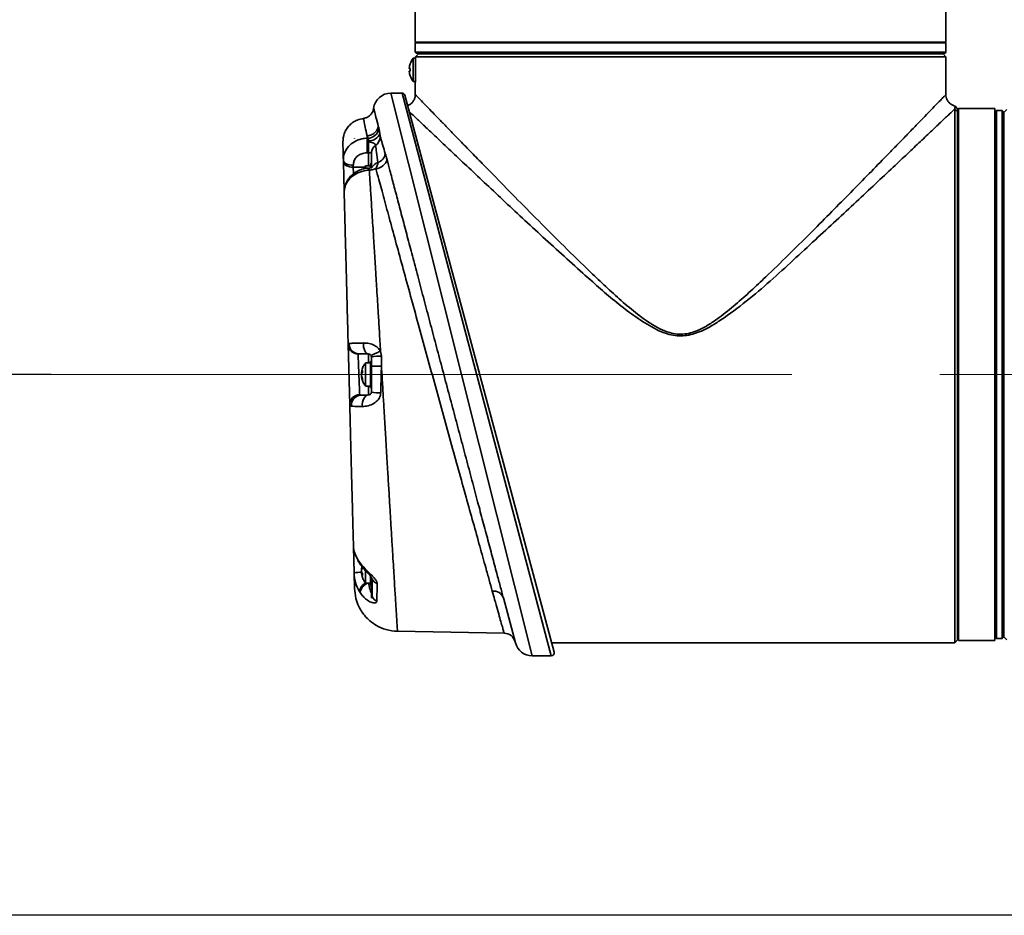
# Model space of a CAD drawing. Header units: millimetres. Extents: x 192 to 260, y 66 to 212.
# Tile 2 of 14: x 224 to 245, y 66 to 86. Entities that reach past the tile are written whole.
import ezdxf

# ---------------------------------------------------------------- set-up
doc = ezdxf.new("R2010")
doc.units = ezdxf.units.MM
doc.linetypes.add('CENTERX2', pattern=[20.32, 12.7, -2.54, 2.54, -2.54])
doc.layers.add('10', color=7, linetype='Continuous')
doc.styles.add('SLDTEXTSTYLE0', font='TXT', dxfattribs={"width": 0.7})
doc.dimstyles.new('SLDDIMSTYLE0', dxfattribs={"dimtxt": 3.5, "dimasz": 2.1, "dimexe": 0, "dimexo": 0.0625, "dimgap": 0.875, "dimtad": 2, "dimdec": 3, "dimlfac": 15.77, "dimrnd": 1e-09, "dimzin": 12, "dimdsep": 46, "dimtxsty": 'SLDTEXTSTYLE0', "dimsah": 1, "dimcen": 0.09, "dimadec": 0, "dimazin": 3, "dimtfac": 1, "dimtdec": 3, "dimtofl": 0, "dimtmove": 0, "dimatfit": 3, "dimfxl": 0, "dimfrac": 2, "dimtolj": 1, "dimtzin": 12, "dimarcsym": 0})

# ---------------------------------------------------------------- blocks, each defined once
blk = doc.blocks.new('_D')
at = {"layer": '10'}
for p, q in [((224.512, 78.138), (214.359, 78.138)), ((216.359, 66.375), (216.359, 78.138)), ((249.776, 66.375), (214.359, 66.375))]:
    blk.add_line(p, q, dxfattribs=at)
for points in [[(216.359, 78.138), (216.109, 76.038), (216.609, 76.038)], [(216.359, 66.375), (216.609, 68.475), (216.109, 68.475)]]:
    blk.add_solid(points, dxfattribs=at)
at = {"layer": '10', "insert": (211.847, 69.615), "char_height": 3.5, "attachment_point": 1, "rotation": 90, "style": 'SLDTEXTSTYLE0'}
blk.add_mtext('185.5', dxfattribs=at)
blk = doc.blocks.new('_D_1')
at = {"layer": '10'}
for p, q in [((243.244, 135.208), (214.164, 135.208)), ((216.164, 78.138), (216.164, 135.208)), ((224.512, 78.138), (214.164, 78.138))]:
    blk.add_line(p, q, dxfattribs=at)
for points in [[(216.164, 135.208), (215.914, 133.108), (216.414, 133.108)], [(216.164, 78.138), (216.414, 80.238), (215.914, 80.238)]]:
    blk.add_solid(points, dxfattribs=at)
at = {"layer": '10', "insert": (211.653, 108.371), "char_height": 3.5, "attachment_point": 1, "rotation": 90, "style": 'SLDTEXTSTYLE0'}
blk.add_mtext('900', dxfattribs=at)
blk = doc.blocks.new('_D_4')
at = {"layer": '10'}
for p, q in [((229.57, 198.62), (194.616, 198.62)), ((196.616, 198.62), (196.616, 78.138)), ((224.512, 78.138), (194.616, 78.138))]:
    blk.add_line(p, q, dxfattribs=at)
for points in [[(196.616, 198.62), (196.366, 196.52), (196.866, 196.52)], [(196.616, 78.138), (196.866, 80.238), (196.366, 80.238)]]:
    blk.add_solid(points, dxfattribs=at)
at = {"layer": '10', "insert": (192.104, 133.932), "char_height": 3.5, "attachment_point": 1, "rotation": 90, "style": 'SLDTEXTSTYLE0'}
blk.add_mtext('1900', dxfattribs=at)

msp = doc.modelspace()

# ---------------------------------------------------------------- linework, layer by layer
at = {"color": 7, "linetype": 'Continuous', "lineweight": 35}
for p, q in [((232.43214, 86.25443), (232.43214, 85.366668)), ((243.973041, 85.366668), (243.973041, 86.25443)), ((232.451164, 85.366668), (232.43214, 85.347645)), ((243.973041, 85.366668), (232.43214, 85.366668)), ((232.43214, 85.347645), (232.43214, 85.144728)), ((238.20259, 85.347645), (232.43214, 85.347645)), ((243.973041, 85.347645), (238.20259, 85.347645)), ((243.973041, 85.347645), (243.954017, 85.366668)), ((243.973041, 85.144728), (243.973041, 85.347645)), ((232.4392, 85.017905), (232.386263, 85.017905)), ((232.386263, 84.764259), (232.386263, 85.017905)), ((232.43214, 85.144728), (232.451164, 85.125704)), ((232.43214, 85.144728), (243.973041, 85.144728)), ((243.973041, 85.049611), (232.4392, 85.049611)), ((232.4392, 85.049611), (232.4392, 84.764259)), ((243.954017, 85.125704), (232.451164, 85.125704)), ((232.495552, 85.113022), (232.495552, 85.105893)), ((232.495552, 85.113022), (243.909629, 85.113022)), ((232.717492, 85.125704), (232.717492, 85.113022)), ((243.687689, 85.113022), (243.687689, 85.125704)), ((243.973041, 85.049611), (243.909629, 85.113022)), ((243.954017, 85.125704), (243.973041, 85.144728)), ((243.973041, 84.223165), (243.973041, 85.049611)), ((232.32012, 84.79216), (232.302607, 84.79216)), ((232.302607, 84.736358), (232.32012, 84.736358)), ((232.302607, 84.736358), (232.32012, 84.736358)), ((232.32012, 84.79216), (232.32012, 84.736358)), ((232.32012, 84.736358), (232.32012, 84.79216)), ((232.386263, 84.510613), (232.386263, 84.764259)), ((232.386263, 84.510613), (232.433596, 84.510613)), ((232.43214, 84.482556), (232.43214, 84.225261)), ((232.14543, 84.256966), (231.902144, 84.256966)), ((231.902144, 84.256966), (234.977527, 72.018539)), ((235.390725, 72.018539), (232.14543, 84.256966)), ((232.206681, 84.209967), (235.451976, 72.098363)), ((244.226687, 83.914609), (244.175648, 83.977118)), ((244.163275, 72.303891), (244.163275, 83.911485)), ((244.226687, 83.848727), (244.163275, 83.911485)), ((244.24571, 83.914609), (244.226687, 83.914609)), ((244.226687, 83.848727), (244.226687, 72.367302)), ((244.226687, 83.848727), (244.24571, 83.848727)), ((245.038354, 83.924056), (244.24571, 83.924056)), ((244.24571, 83.924056), (244.24571, 72.35145)), ((245.038354, 83.924056), (245.038354, 72.35145)), ((245.07006, 83.876497), (245.038354, 83.844791)), ((245.196883, 83.876497), (245.07006, 83.876497)), ((245.07006, 83.876497), (245.07006, 72.399008)), ((245.228589, 83.844791), (245.196883, 83.876497)), ((245.196883, 78.137753), (245.196883, 83.876497)), ((245.228589, 83.844791), (245.228589, 78.137753)), ((245.235057, 72.430714), (245.235057, 83.844791)), ((245.235057, 83.622851), (245.228589, 83.622851)), ((231.1105, 83.261032), (231.108753, 83.270953)), ((231.109014, 83.260993), (231.108753, 83.270953)), ((231.1105, 83.261032), (231.109014, 83.260993)), ((231.109036, 83.260153), (231.109014, 83.260993)), ((231.109036, 83.260153), (231.1105, 83.261032)), ((231.385584, 83.275601), (231.396044, 83.275648)), ((231.416076, 82.674847), (231.416076, 82.960306)), ((231.477828, 82.642234), (231.477828, 82.957164)), ((230.868573, 82.753412), (230.86745, 82.796286)), ((230.885294, 82.114852), (230.868573, 82.753412)), ((231.083504, 82.691164), (231.084627, 82.64829)), ((231.458804, 82.674847), (231.349516, 82.674847)), ((231.349516, 82.619295), (231.349516, 82.674847)), ((231.458804, 82.634451), (231.458804, 82.694768)), ((231.465145, 82.713791), (231.465145, 82.637012)), ((231.084627, 82.64829), (231.090187, 82.505652)), ((231.084627, 82.64829), (231.328342, 82.645099)), ((231.006657, 77.480184), (230.972214, 78.795506)), ((230.973728, 78.737692), (230.972329, 78.737655)), ((231.201988, 78.588857), (231.188269, 78.582662)), ((231.67643, 78.643561), (231.695895, 78.535686)), ((231.458804, 78.391399), (231.349516, 78.391399)), ((231.349516, 77.918089), (231.349516, 78.391399)), ((231.416076, 78.391399), (231.416076, 78.58325)), ((231.458804, 78.137753), (231.458804, 78.411319)), ((231.465145, 78.430343), (231.465145, 78.137753)), ((231.477828, 78.519861), (231.4735, 78.542885)), ((231.477828, 78.525201), (231.477998, 78.52048)), ((231.477828, 78.313752), (231.477828, 78.525201)), ((231.477998, 78.52048), (231.477998, 78.313752)), ((231.695895, 78.535686), (231.695895, 78.320757)), ((231.265078, 78.182829), (231.283181, 78.182829)), ((231.26586, 78.185378), (231.283093, 78.185378)), ((231.270487, 78.182829), (231.26586, 78.16444)), ((231.26586, 78.16444), (231.275948, 78.16444)), ((231.477828, 77.749466), (231.477828, 78.313752)), ((231.271717, 78.092676), (231.265078, 78.092676)), ((231.266191, 78.138453), (231.26586, 78.138453)), ((231.283373, 78.04146), (231.26586, 78.111065)), ((231.26586, 78.083164), (231.283373, 78.013559)), ((231.283373, 78.013559), (231.283373, 78.04146)), ((231.458804, 77.864186), (231.458804, 78.137753)), ((231.465145, 78.137753), (231.465145, 77.845163)), ((245.196883, 72.399008), (245.196883, 78.137753)), ((245.228589, 78.137753), (245.228589, 72.430714)), ((231.349516, 77.884107), (231.349516, 77.918089)), ((231.349516, 77.884106), (231.458804, 77.884106)), ((231.416076, 77.692255), (231.416076, 77.884106)), ((231.478047, 77.7549), (231.477828, 77.749466)), ((231.102419, 73.823167), (231.087679, 74.386075)), ((231.184286, 74.106028), (231.236949, 74.028501)), ((231.277235, 73.954105), (231.26586, 73.908893)), ((231.26586, 73.880992), (231.283373, 73.950597)), ((231.275944, 73.953652), (231.267425, 73.906251)), ((231.283181, 73.809228), (231.265102, 73.809228)), ((231.26586, 73.853603), (231.266191, 73.853603)), ((231.26586, 73.827617), (231.270951, 73.80738)), ((231.275948, 73.827617), (231.26586, 73.827617)), ((231.283093, 73.806679), (231.26586, 73.806679)), ((231.349516, 73.600658), (231.349516, 73.872977)), ((231.458804, 73.580738), (231.458804, 73.751606)), ((231.465145, 73.727562), (231.465145, 73.561714)), ((231.477828, 73.729681), (231.490128, 73.695266)), ((231.477828, 73.272571), (231.477828, 73.729681)), ((231.349516, 73.600658), (231.458804, 73.600658)), ((231.230436, 73.396751), (231.214556, 73.421677)), ((231.494016, 73.307722), (231.477828, 73.272571)), ((234.610022, 72.300536), (234.348027, 73.278314)), ((245.228589, 72.652654), (245.235057, 72.652654)), ((232.045708, 72.551731), (234.362717, 72.511288)), ((245.038354, 72.430714), (245.07006, 72.399008)), ((245.07006, 72.399008), (245.196883, 72.399008)), ((245.196883, 72.399008), (245.228589, 72.430714)), ((245.235057, 72.430714), (245.298469, 72.367302)), ((235.396905, 72.303891), (244.163275, 72.303891)), ((244.163275, 72.303891), (244.226687, 72.367302)), ((244.226687, 72.367302), (244.24571, 72.367302)), ((244.24571, 72.35145), (245.038354, 72.35145)), ((234.977527, 72.018539), (235.390725, 72.018539))]:
    msp.add_line(p, q, dxfattribs=at)
at = {"color": 7, "linetype": 'Continuous', "lineweight": 35, "flags": 128}
for points in [[(232.4392, 85.049611), (232.467396, 85.077772), (232.495552, 85.105893)], [(245.242186, 83.844791), (245.270307, 83.872947), (245.298469, 83.901143)], [(231.083504, 82.691164), (231.041406, 82.692913), (231.001059, 82.698652), (230.963936, 82.70817), (230.931394, 82.721121), (230.904622, 82.73703), (230.884599, 82.755316), (230.872055, 82.775312), (230.86745, 82.796286)], [(231.084627, 82.64829), (231.042529, 82.650039), (231.002181, 82.655778), (230.965058, 82.665296), (230.932517, 82.678247), (230.905745, 82.694156), (230.885721, 82.712442), (230.873178, 82.732438), (230.868573, 82.753412)], [(231.416076, 78.58325), (231.392219, 78.58851), (231.369601, 78.602812), (231.349165, 78.62556), (231.331765, 78.655804), (231.318128, 78.692281), (231.308823, 78.733469), (231.304237, 78.777649), (231.304564, 78.822975)], [(231.280709, 77.441839), (231.279279, 77.48842), (231.284138, 77.534207), (231.29507, 77.57718), (231.311594, 77.615444), (231.332981, 77.647312), (231.358288, 77.671378), (231.3864, 77.686583), (231.416076, 77.692255)], [(231.190154, 74.077166), (231.186424, 74.085545), (231.184286, 74.106028)], [(231.245001, 73.994613), (231.23841, 74.007871), (231.236949, 74.028501)]]:
    msp.add_lwpolyline(points, dxfattribs=at)
at = {"color": 7, "linetype": 'Continuous', "lineweight": 35}
for centre, radius, start, end in [((232.711151, 84.764259), 0.412175, 142.0201276, 161.9470385), ((232.711151, 84.764259), 0.41123, 161.9676476, 173.4478278), ((232.711151, 84.764259), 0.41123, 186.5521722, 198.0323524), ((232.711151, 84.764259), 0.412175, 198.0672425, 217.9798724), ((231.902144, 83.876497), 0.380469, 89.971403, 172.8422291), ((232.14543, 84.193555), 0.063412, 15, 89.9713216), ((231.387446, 83.53404), 0.258535, 271.9056787, 349.2726847), ((231.425983, 83.467753), 0.249579, 267.6277422, 339.6506612), ((231.427128, 83.316129), 0.243284, 305.5152621, 359.372906), ((237.284649, 83.098978), 5.870211, 178.8344236, 181.3536229), ((231.671926, 82.953851), 0.194127, 122.2081956, 179.022198), ((231.532708, 82.979183), 0.24844, 290.5385709, 351.3279473), ((231.674403, 82.421201), 0.412175, 142.0201276, 150.8666676), ((231.49051, 82.694768), 0.031706, 143.1301024, 180), ((231.414416, 82.751838), 0.063412, 323.1301024, 0), ((231.677532, 82.546821), 0.207872, 106.1047758, 149.8438343), ((231.560397, 82.882872), 0.267462, 273.084676, 344.6586952), ((231.865222, 82.621712), 0.458144, 179.5804142, 185.228195), ((230.516798, 82.521211), 0.89633, 3.8923527, 6.6537053), ((231.210849, 78.807279), 0.218602, 179.1616639, 267.6767192), ((231.49051, 78.411319), 0.031706, 143.1301024, 180), ((231.645241, 77.692728), 0.844478, 86.5611888, 101.4225329), ((231.387581, 78.156243), 0.12516, 146.3671839, 166.5388661), ((231.387581, 78.107917), 0.12516, 146.3671819, 166.5388677), ((231.49051, 77.864186), 0.031706, 180, 216.8698976), ((231.636996, 78.478432), 0.740785, 257.6098363, 273.4140122), ((231.225248, 77.48246), 0.218603, 90.6649815, 180.592892), ((231.261419, 77.470811), 0.217399, 93.0530782, 185.7361843), ((231.247512, 72.995819), 0.839975, 88.8636073, 99.9468763), ((231.387581, 73.88414), 0.12516, 193.4611319, 213.6328167), ((231.387581, 73.835814), 0.12516, 193.4611337, 213.6328152), ((231.673739, 73.777634), 0.20124, 204.1610073, 249.3276753), ((231.466553, 73.37242), 0.256765, 117.2710405, 168.9400146), ((231.507398, 73.342066), 0.282309, 113.6537277, 168.8310159), ((231.49051, 73.580738), 0.031706, 180, 216.8698976), ((231.414416, 73.523667), 0.063412, 0, 36.8698976), ((231.684411, 73.39558), 0.209689, 204.7710891, 245.3694024), ((234.137925, 73.204724), 0.222617, 19.3031556, 97.8680339), ((234.358915, 72.257669), 0.253646, 15, 89.0588563), ((234.977527, 72.399008), 0.380469, 195, 269.6278095), ((235.390725, 72.08195), 0.063412, 270, 15)]:
    msp.add_arc(centre, radius, start, end, dxfattribs=at)
msp.add_ellipse((522.514419, 74.549162), major_axis=(398.469791, -5.21864), ratio=0.016901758, start_param=2.390130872, end_param=2.390250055, dxfattribs=at)
for points, knots in [([(232.302607, 84.811183), (232.302387, 84.809061), (232.301948, 84.804817), (232.301668, 84.799135), (232.301722, 84.794844), (232.302068, 84.792507), (232.30245, 84.792261), (232.302607, 84.79216)], [0, 0, 0, 0, 0.21361365, 0.427296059, 0.639458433, 0.85095919, 1, 1, 1, 1]), ([(232.32012, 84.891556), (232.319562, 84.891878), (232.319004, 84.892201), (232.319284, 84.892039), (232.319284, 84.892039)], [0, 0, 0, 0, 0.998991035, 1, 1, 1, 1]), ([(232.302607, 84.736358), (232.302387, 84.736151), (232.301948, 84.735738), (232.301668, 84.732497), (232.301722, 84.72773), (232.302068, 84.722379), (232.30245, 84.71881), (232.302607, 84.717334)], [0, 0, 0, 0, 0.213613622, 0.427296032, 0.639458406, 0.850959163, 1, 1, 1, 1]), ([(232.319291, 84.636483), (232.319289, 84.636481), (232.319004, 84.636317), (232.319565, 84.63664), (232.32012, 84.636961)], [0, 0, 0, 0, 0.00976976, 1, 1, 1, 1]), ([(232.4392, 84.764259), (232.43904, 84.732211), (232.438721, 84.668117), (232.436478, 84.582485), (232.434049, 84.518552), (232.432309, 84.482277), (232.432316, 84.482477), (232.432319, 84.482556)], [0, 0, 0, 0, 0.21465908, 0.429311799, 0.644129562, 0.859055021, 1, 1, 1, 1]), ([(232.431893, 84.225082), (232.4309, 84.20644), (232.428762, 84.16629), (232.406276, 84.106873), (232.367164, 84.050756), (232.318385, 84.008885), (232.280604, 83.994023), (232.265429, 83.988054)], [0, 0, 0, 0, 0.180736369, 0.389261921, 0.606863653, 0.842093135, 1, 1, 1, 1]), ([(232.43214, 84.225261), (232.433765, 84.223582), (232.437014, 84.220225), (232.46315, 84.193226), (232.505104, 84.149891), (232.568772, 84.08414), (232.657504, 83.992531), (232.775563, 83.870697), (232.915732, 83.726125), (233.086852, 83.549755), (233.289802, 83.340771), (233.527439, 83.096393), (233.785638, 82.831293), (234.119602, 82.489165), (234.536947, 82.062928), (235.050216, 81.5426), (235.593175, 80.996988), (236.079254, 80.51938), (236.491308, 80.125239), (236.826217, 79.818347), (237.172258, 79.516164), (237.481222, 79.284821), (237.747503, 79.128622), (237.940781, 79.048934), (238.126427, 79.011976), (238.292572, 79.013477), (238.455879, 79.04857), (238.636804, 79.118901), (238.832928, 79.228823), (239.095417, 79.411625), (239.396789, 79.653959), (239.732091, 79.954398), (240.114044, 80.315893), (240.543376, 80.731343), (241.003682, 81.189713), (241.441186, 81.629757), (241.857571, 82.05239), (242.257801, 82.460683), (242.58963, 82.80061), (242.855635, 83.073692), (243.065336, 83.289293), (243.260551, 83.49024), (243.437342, 83.672404), (243.592262, 83.832157), (243.725239, 83.969371), (243.833357, 84.080986), (243.91238, 84.162598), (243.957132, 84.208826), (243.975474, 84.227774), (243.971756, 84.223933), (243.971241, 84.223401)], [0, 0, 0, 0, 0.014540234, 0.029080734, 0.043971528, 0.058863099, 0.07733855, 0.095816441, 0.114834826, 0.13385585, 0.156638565, 0.179425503, 0.202780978, 0.226139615, 0.264077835, 0.302028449, 0.341279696, 0.38053669, 0.402124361, 0.423710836, 0.445582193, 0.467416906, 0.478110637, 0.489000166, 0.496619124, 0.504535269, 0.51213165, 0.519942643, 0.531733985, 0.543681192, 0.565055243, 0.586464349, 0.607865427, 0.640663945, 0.673460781, 0.704474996, 0.735485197, 0.767272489, 0.799051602, 0.818940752, 0.838827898, 0.859112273, 0.879393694, 0.899200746, 0.919004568, 0.939505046, 0.960002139, 0.978983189, 0.997089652, 1, 1, 1, 1]), ([(244.176239, 83.976798), (244.157532, 83.981625), (244.117167, 83.992041), (244.060465, 84.028836), (244.013642, 84.080375), (243.985205, 84.139705), (243.973078, 84.187652), (243.973699, 84.214991), (243.97389, 84.223415)], [0, 0, 0, 0, 0.166897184, 0.36013544, 0.577053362, 0.763060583, 0.92698795, 1, 1, 1, 1]), ([(244.163275, 83.911485), (244.164934, 83.919625), (244.169911, 83.944051), (244.174957, 83.971289), (244.175386, 83.973631), (244.175577, 83.974676)], [0, 0, 0, 0, 0.2167569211, 0.6504350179, 1, 1, 1, 1]), ([(231.523745, 83.924026), (231.522081, 83.912861), (231.517317, 83.880895), (231.495617, 83.832609), (231.458344, 83.782032), (231.408196, 83.741938), (231.35474, 83.715602), (231.317956, 83.711875), (231.303567, 83.710417)], [0, 0, 0, 0, 0.102036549, 0.292127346, 0.471935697, 0.666735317, 0.86963882, 1, 1, 1, 1]), ([(231.525751, 83.923763), (231.526149, 83.922275), (231.527027, 83.918989), (231.542781, 83.859891), (231.572968, 83.746442), (231.609353, 83.608133), (231.62766, 83.538545)], [0, 0, 0, 0, 0.187234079, 0.413328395, 0.704827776, 1, 1, 1, 1]), ([(244.163275, 83.911485), (244.162004, 83.910279), (244.131927, 83.881762), (244.051598, 83.805603), (243.883922, 83.646728), (243.672019, 83.44611), (243.421336, 83.209014), (243.139214, 82.94255), (242.812687, 82.634784), (242.441317, 82.28535), (242.025473, 81.895769), (241.589149, 81.488896), (241.128909, 81.066018), (240.652647, 80.623266), (240.156651, 80.16903), (239.635656, 79.727723), (239.198616, 79.400574), (238.860246, 79.182477), (238.655664, 79.077957), (238.466929, 79.01083), (238.297977, 78.977008), (238.124635, 78.976084), (237.932407, 79.009923), (237.72944, 79.086068), (237.454101, 79.235034), (237.130556, 79.45106), (236.765953, 79.735927), (236.41838, 80.036655), (236.032334, 80.380951), (235.605651, 80.761623), (235.148014, 81.180444), (234.705271, 81.590676), (234.281242, 81.987545), (233.878652, 82.365716), (233.501193, 82.720663), (233.154868, 83.047414), (232.865264, 83.321133), (232.632341, 83.54154), (232.451657, 83.712668), (232.350445, 83.808591), (232.307509, 83.849291), (232.301899, 83.854608)], [0, 0, 0, 0, 0.001300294, 0.030759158, 0.060355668, 0.089855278, 0.119248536, 0.148724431, 0.17814744, 0.212595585, 0.247163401, 0.28176656, 0.316263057, 0.352070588, 0.38798368, 0.423842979, 0.459576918, 0.472901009, 0.486201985, 0.49498464, 0.503750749, 0.512639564, 0.521537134, 0.53370638, 0.545912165, 0.569899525, 0.593962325, 0.618088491, 0.642162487, 0.67608047, 0.710136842, 0.744207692, 0.77820111, 0.812066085, 0.845864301, 0.879730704, 0.913484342, 0.940936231, 0.968458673, 0.995879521, 1, 1, 1, 1]), ([(244.226687, 83.906626), (244.226687, 83.908239), (244.226687, 83.913094), (244.226687, 83.874499), (244.226687, 83.848727)], [0, 0, 0, 0, 0.332238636, 1, 1, 1, 1]), ([(245.242186, 83.844791), (245.241088, 83.844791), (245.236632, 83.844791), (245.235734, 83.844791), (245.235057, 83.844791)], [0, 0, 0, 0, 0.246513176, 1, 1, 1, 1]), ([(231.305237, 83.701201), (231.258519, 83.69498), (231.17741, 83.68418), (231.075479, 83.625247), (230.99501, 83.558007), (230.931023, 83.474688), (230.870219, 83.354474), (230.862272, 83.25553), (230.857108, 83.19123)], [0, 0, 0, 0, 0.187171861, 0.324961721, 0.465711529, 0.606461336, 0.744251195, 1, 1, 1, 1]), ([(231.382082, 83.327249), (231.368254, 83.394808), (231.340422, 83.530783), (231.317529, 83.641677), (231.305486, 83.700051), (231.304597, 83.70426), (231.304181, 83.706231)], [0, 0, 0, 0, 0.291410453, 0.586515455, 0.806414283, 1, 1, 1, 1]), ([(231.62766, 83.538547), (231.628857, 83.53398), (231.633338, 83.516896), (231.638027, 83.499017), (231.641463, 83.485917)], [0, 0, 0, 0, 0.267297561, 1, 1, 1, 1]), ([(231.396044, 83.275648), (231.392569, 83.288492), (231.387826, 83.306021), (231.383295, 83.322773), (231.382083, 83.327251)], [0, 0, 0, 0, 0.732697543, 1, 1, 1, 1]), ([(231.382084, 83.32725), (231.382922, 83.314896), (231.384067, 83.29801), (231.385263, 83.280343), (231.385584, 83.2756)], [0, 0, 0, 0, 0.731555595, 1, 1, 1, 1]), ([(231.641463, 83.485917), (231.646351, 83.463372), (231.652784, 83.433701), (231.658591, 83.391177), (231.659985, 83.380964)], [0, 0, 0, 0, 0.7598095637, 1, 1, 1, 1]), ([(231.659985, 83.380964), (231.661847, 83.366735), (231.664675, 83.345114), (231.66848, 83.320442), (231.670075, 83.314641), (231.670398, 83.313466)], [0, 0, 0, 0, 0.605479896, 0.920062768, 1, 1, 1, 1]), ([(231.670398, 83.313466), (231.68492, 83.264202), (231.714038, 83.165426), (231.751987, 83.034277), (231.774182, 82.956229), (231.778307, 82.941724)], [0, 0, 0, 0, 0.447532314, 0.897324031, 1, 1, 1, 1]), ([(230.86745, 82.796286), (230.865879, 82.856266), (230.862739, 82.9762), (230.859575, 83.09702), (230.857489, 83.176686), (230.857235, 83.186372), (230.857108, 83.19121)], [0, 0, 0, 0, 0.24774237, 0.495382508, 0.747896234, 1, 1, 1, 1]), ([(230.86745, 82.796286), (230.86745, 82.796287), (230.866065, 82.849194), (230.883742, 82.956165), (230.968584, 83.09878), (231.10201, 83.208178), (231.249409, 83.264195), (231.347228, 83.275067), (231.385583, 83.275599), (231.385584, 83.275599)], [0, 0, 0, 0, 0.000004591, 0.215332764, 0.430500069, 0.6460224, 0.861134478, 0.999995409, 1, 1, 1, 1]), ([(231.415652, 83.218388), (231.414293, 83.224338), (231.408746, 83.248612), (231.401508, 83.264018), (231.396044, 83.275648)], [0, 0, 0, 0, 0.2451093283, 1, 1, 1, 1]), ([(231.568457, 83.118105), (231.566265, 83.126984), (231.561879, 83.144745), (231.529373, 83.168005), (231.483758, 83.187043), (231.433415, 83.195356), (231.419145, 83.213859), (231.415652, 83.218388)], [0, 0, 0, 0, 0.230207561, 0.460499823, 0.688857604, 0.923839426, 1, 1, 1, 1]), ([(231.61987, 82.746535), (231.609315, 82.823071), (231.590441, 82.959926), (231.575182, 83.069715), (231.568457, 83.118105)], [0, 0, 0, 0, 0.559244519, 1, 1, 1, 1]), ([(231.383648, 82.960144), (231.361429, 82.958769), (231.304745, 82.955261), (231.219225, 82.922936), (231.142528, 82.86195), (231.091405, 82.781429), (231.086138, 82.721253), (231.083504, 82.691164)], [0, 0, 0, 0, 0.13858107, 0.353532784, 0.569182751, 0.784583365, 1, 1, 1, 1]), ([(231.477828, 82.957164), (231.477575, 82.958021), (231.476884, 82.960371), (231.469887, 82.962303), (231.456166, 82.962681), (231.43772, 82.961772), (231.423208, 82.960789), (231.416076, 82.960306)], [0, 0, 0, 0, 0.128519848, 0.352115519, 0.574864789, 0.791080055, 1, 1, 1, 1]), ([(231.778307, 82.941724), (231.784903, 82.921552), (231.798091, 82.881221), (231.811584, 82.835142), (231.818328, 82.81211)], [0, 0, 0, 0, 0.500171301, 1, 1, 1, 1]), ([(231.57479, 82.615797), (231.58633, 82.637371), (231.609438, 82.68057), (231.61639, 82.724529), (231.61987, 82.746535)], [0, 0, 0, 0, 0.499390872, 1, 1, 1, 1]), ([(231.818328, 82.81211), (231.839083, 82.733114), (231.884828, 82.558999), (231.963769, 82.258758), (232.054622, 81.913456), (232.152967, 81.53998), (232.258286, 81.140348), (232.369132, 80.720123), (232.485773, 80.278323), (232.607372, 79.818185), (232.733333, 79.341998), (232.86176, 78.856974), (232.992997, 78.361824), (233.126031, 77.860406), (233.25945, 77.358044), (233.390983, 76.863291), (233.521391, 76.373218), (233.605842, 76.056243), (233.648684, 75.895445)], [0, 0, 0, 0, 0.049775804, 0.109712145, 0.169649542, 0.231206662, 0.292764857, 0.354723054, 0.41668215, 0.480329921, 0.543978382, 0.607879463, 0.67178087, 0.737482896, 0.803184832, 0.868149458, 0.933113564, 1, 1, 1, 1]), ([(231.408984, 82.579965), (231.347316, 82.570613), (231.224096, 82.551927), (231.064621, 82.461486), (230.946528, 82.336291), (230.892369, 82.206343), (230.885056, 82.12393), (230.885842, 82.093934), (230.885842, 82.093933)], [0, 0, 0, 0, 0.217893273, 0.435371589, 0.65333324, 0.873056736, 0.999995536, 1, 1, 1, 1]), ([(231.407158, 82.624852), (231.403775, 82.624684), (231.366731, 82.622848), (231.294578, 82.609487), (231.195514, 82.574797), (231.103216, 82.521383), (231.023502, 82.452472), (230.959348, 82.370411), (230.913651, 82.27843), (230.891186, 82.192831), (230.885155, 82.129136), (230.885942, 82.102422), (230.886139, 82.095741)], [0, 0, 0, 0, 0.012093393, 0.132414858, 0.260212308, 0.387048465, 0.515627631, 0.64225948, 0.768380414, 0.893101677, 0.973269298, 1, 1, 1, 1]), ([(231.431598, 82.58134), (231.431597, 82.581339), (231.42406, 82.580942), (231.416522, 82.580453), (231.408984, 82.579965)], [0, 0, 0, 0, 0.000167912, 1, 1, 1, 1]), ([(231.503178, 82.648265), (231.502844, 82.647967), (231.50213, 82.647328), (231.488251, 82.639648), (231.465154, 82.63223), (231.44109, 82.627055), (231.426257, 82.6267), (231.422032, 82.626599)], [0, 0, 0, 0, 0.200675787, 0.429130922, 0.676214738, 0.907755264, 1, 1, 1, 1]), ([(231.431597, 82.58136), (231.430411, 82.590065), (231.428041, 82.607474), (231.424925, 82.621439), (231.422899, 82.627516), (231.422143, 82.625754), (231.422077, 82.6256)], [0, 0, 0, 0, 0.323071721, 0.646143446, 0.969215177, 1, 1, 1, 1]), ([(231.57479, 82.615797), (231.570237, 82.613802), (231.539347, 82.600265), (231.490677, 82.586685), (231.445099, 82.582576), (231.431623, 82.581362)], [0, 0, 0, 0, 0.108524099, 0.736418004, 1, 1, 1, 1]), ([(231.431623, 82.581357), (231.434081, 82.543561), (231.439022, 82.467585), (231.446827, 82.346861), (231.454968, 82.220468), (231.468913, 82.003096), (231.490226, 81.669164), (231.511984, 81.323815), (231.526845, 81.086013), (231.533456, 80.979956), (231.540222, 80.871149), (231.547144, 80.759593), (231.554221, 80.645297), (231.561453, 80.528271), (231.568842, 80.408531), (231.57835, 80.254089), (231.591046, 80.048482), (231.607956, 79.774058), (231.627998, 79.446361), (231.65117, 79.064385), (231.667728, 78.789304), (231.676507, 78.643451)], [0, 0, 0, 0, 0.039989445, 0.080382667, 0.121179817, 0.162381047, 0.28316644, 0.412558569, 0.438999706, 0.465773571, 0.492880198, 0.520319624, 0.548091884, 0.576197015, 0.604635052, 0.633406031, 0.685077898, 0.747572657, 0.820890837, 0.905033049, 1, 1, 1, 1]), ([(234.107451, 73.425245), (234.085151, 73.504909), (234.040552, 73.664238), (233.950835, 73.985113), (233.836197, 74.395645), (233.692499, 74.911136), (233.537347, 75.468747), (233.372441, 76.062651), (233.200309, 76.683844), (233.02437, 77.320106), (232.846894, 77.963374), (232.670146, 78.605361), (232.496999, 79.235594), (232.329628, 79.846142), (232.169683, 80.430758), (232.018975, 80.982679), (231.8793, 81.495183), (231.751929, 81.963336), (231.650756, 82.335769), (231.595753, 82.538521), (231.57479, 82.615797)], [0, 0, 0, 0, 0.038576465, 0.077153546, 0.137452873, 0.197961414, 0.258272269, 0.319064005, 0.380055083, 0.44085309, 0.500799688, 0.560930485, 0.620876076, 0.679120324, 0.737535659, 0.795773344, 0.852212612, 0.908816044, 0.965246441, 1, 1, 1, 1]), ([(230.972214, 78.795504), (230.966767, 79.003499), (230.955861, 79.420007), (230.941244, 79.978188), (230.928381, 80.46942), (230.917216, 80.895788), (230.906716, 81.296778), (230.895952, 81.707836), (230.889484, 81.954837), (230.88584, 82.093993)], [0, 0, 0, 0, 0.163883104, 0.328173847, 0.454647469, 0.581139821, 0.708439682, 0.835738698, 1, 1, 1, 1]), ([(230.972214, 78.795497), (230.972214, 78.795497), (230.971998, 78.803772), (230.982134, 78.807125), (230.99227, 78.810478)], [0, 0, 0, 0, 0.000022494, 1, 1, 1, 1]), ([(230.99227, 78.810478), (231.018968, 78.812745), (231.072328, 78.817277), (231.201425, 78.821078), (231.28594, 78.822632), (231.304564, 78.822975)], [0, 0, 0, 0, 0.438404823, 0.876246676, 1, 1, 1, 1]), ([(231.304564, 78.822975), (231.335175, 78.822115), (231.403459, 78.820198), (231.514037, 78.789872), (231.613932, 78.730384), (231.661335, 78.672539), (231.676431, 78.643561), (231.676432, 78.64356)], [0, 0, 0, 0, 0.231727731, 0.516904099, 0.78350805, 0.99999163, 1, 1, 1, 1]), ([(231.188269, 78.582662), (231.160241, 78.586436), (231.104185, 78.593982), (231.033693, 78.643193), (230.983731, 78.712645), (230.976053, 78.767885), (230.972214, 78.795506)], [0, 0, 0, 0, 0.250000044, 0.500000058, 0.750000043, 1, 1, 1, 1]), ([(231.416076, 78.58325), (231.403306, 78.583585), (231.345361, 78.585102), (231.256923, 78.587418), (231.2203, 78.588377), (231.201988, 78.588857)], [0, 0, 0, 0, 0.1238225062, 0.5618833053, 1, 1, 1, 1]), ([(231.473502, 78.54288), (231.475709, 78.546604), (231.480124, 78.554052), (231.526483, 78.57931), (231.594414, 78.610756), (231.649091, 78.632626), (231.67643, 78.643561)], [0, 0, 0, 0, 0.250000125, 0.500000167, 0.750000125, 1, 1, 1, 1]), ([(231.188269, 78.582662), (231.188797, 78.56914), (231.189853, 78.542096), (231.193736, 78.442647), (231.19882, 78.312466), (231.204709, 78.161688), (231.210707, 78.008189), (231.216097, 77.870244), (231.220547, 77.7564), (231.221974, 77.719895), (231.222711, 77.701048)], [0, 0, 0, 0, 0.123809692, 0.247625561, 0.371518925, 0.495504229, 0.61955572, 0.743618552, 0.867632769, 1, 1, 1, 1]), ([(231.348366, 78.387141), (231.335842, 78.37022), (231.305905, 78.329777), (231.277821, 78.26227), (231.270632, 78.211931), (231.267582, 78.190573)], [0, 0, 0, 0, 0.292856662, 0.699974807, 1, 1, 1, 1]), ([(231.473503, 78.542878), (231.470514, 78.548775), (231.463655, 78.562306), (231.445972, 78.576073), (231.429314, 78.582245), (231.420515, 78.582913), (231.416076, 78.58325)], [0, 0, 0, 0, 0.174237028, 0.3998586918, 0.6972052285, 1, 1, 1, 1]), ([(231.26586, 78.192341), (231.26564, 78.190607), (231.2652, 78.187137), (231.26492, 78.183837), (231.264975, 78.182504), (231.26532, 78.183156), (231.265702, 78.184728), (231.26586, 78.185378)], [0, 0, 0, 0, 0.213613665, 0.427296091, 0.639458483, 0.850959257, 1, 1, 1, 1]), ([(231.26586, 78.138453), (231.26564, 78.139693), (231.2652, 78.142173), (231.26492, 78.147821), (231.264975, 78.154095), (231.26532, 78.159897), (231.265702, 78.163111), (231.26586, 78.16444)], [0, 0, 0, 0, 0.213613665, 0.427296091, 0.639458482, 0.850959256, 1, 1, 1, 1]), ([(231.283373, 78.177238), (231.282954, 78.185414), (231.282117, 78.201764), (231.282954, 78.217631), (231.283373, 78.225565)], [0, 0, 0, 0, 0.4999999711, 1, 1, 1, 1]), ([(231.695894, 78.320757), (231.667198, 78.320632), (231.609805, 78.320384), (231.537826, 78.318691), (231.48936, 78.31638), (231.48165, 78.314597), (231.477998, 78.313752)], [0, 0, 0, 0, 0.256397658, 0.512795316, 0.769192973, 1, 1, 1, 1]), ([(231.477998, 78.313752), (231.478003, 78.165564), (231.478009, 77.979078), (231.478041, 77.793095), (231.478047, 77.7549)], [0, 0, 0, 0, 0.79462908, 1, 1, 1, 1]), ([(231.695894, 78.320757), (231.695894, 78.320755), (231.691963, 78.172793), (231.686969, 77.97841), (231.682233, 77.784841), (231.68111, 77.738961)], [0, 0, 0, 0, 0.000006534, 0.762980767, 1, 1, 1, 1]), ([(231.695899, 78.320837), (231.696983, 78.302808), (231.699162, 78.266556), (231.702449, 78.211868), (231.712308, 78.04796), (231.728305, 77.781234), (231.749793, 77.421662), (231.769771, 77.087244), (231.78813, 76.780271), (231.804872, 76.500832), (231.819999, 76.248675), (231.833511, 76.023171), (231.845905, 75.815697), (231.857621, 75.619691), (231.869015, 75.429155), (231.879996, 75.245753), (231.890563, 75.06954), (231.905129, 74.827105), (231.922944, 74.531658), (231.942274, 74.212538), (231.959009, 73.936988), (231.973573, 73.698399), (231.986789, 73.483251), (231.99864, 73.291752), (232.009126, 73.123648), (232.01918, 72.963665), (232.02834, 72.819044), (232.036096, 72.698081), (232.041599, 72.613468), (232.045058, 72.561301), (232.045493, 72.554906), (232.045708, 72.551731)], [0, 0, 0, 0, 0.006049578, 0.012164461, 0.018344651, 0.061025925, 0.101579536, 0.139420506, 0.174548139, 0.206961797, 0.236660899, 0.263644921, 0.287951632, 0.312437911, 0.336518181, 0.360192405, 0.383460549, 0.406322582, 0.458592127, 0.508606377, 0.551207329, 0.593245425, 0.634561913, 0.675156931, 0.715030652, 0.754183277, 0.80465078, 0.854493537, 0.903665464, 0.952167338, 1, 1, 1, 1]), ([(231.26586, 78.083164), (231.265638, 78.08491), (231.265195, 78.088402), (231.264941, 78.091533), (231.264911, 78.092932), (231.265061, 78.092599), (231.265078, 78.092562)], [0, 0, 0, 0, 0.320773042, 0.641649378, 0.960243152, 1, 1, 1, 1]), ([(231.26586, 78.137052), (231.26564, 78.135812), (231.2652, 78.133332), (231.26492, 78.127685), (231.264975, 78.12141), (231.26532, 78.115608), (231.265702, 78.112394), (231.26586, 78.111065)], [0, 0, 0, 0, 0.21361365, 0.427296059, 0.639458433, 0.85095919, 1, 1, 1, 1]), ([(231.266665, 78.081695), (231.266733, 78.079744), (231.267854, 78.047238), (231.289867, 77.98633), (231.318185, 77.922493), (231.343702, 77.893629), (231.348601, 77.888087)], [0, 0, 0, 0, 0.027501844, 0.458165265, 0.895980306, 1, 1, 1, 1]), ([(231.68111, 77.738961), (231.679052, 77.719521), (231.673293, 77.665126), (231.624322, 77.580517), (231.530044, 77.500941), (231.404845, 77.449828), (231.322606, 77.444535), (231.280709, 77.441839)], [0, 0, 0, 0, 0.098940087, 0.276846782, 0.481777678, 0.735985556, 1, 1, 1, 1]), ([(231.416076, 77.692255), (231.422205, 77.692802), (231.432928, 77.69376), (231.452793, 77.70333), (231.468912, 77.720874), (231.476866, 77.739669), (231.477578, 77.751496), (231.477828, 77.755645)], [0, 0, 0, 0, 0.357715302, 0.625890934, 0.796448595, 0.928600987, 1, 1, 1, 1]), ([(231.222711, 77.701048), (231.225127, 77.695913), (231.228761, 77.688187), (231.244546, 77.687973), (231.24984, 77.687902)], [0, 0, 0, 0, 0.664623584, 1, 1, 1, 1]), ([(231.24984, 77.687902), (231.264376, 77.688282), (231.300845, 77.689237), (231.372801, 77.691122), (231.416076, 77.692255)], [0, 0, 0, 0, 0.398587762, 1, 1, 1, 1]), ([(231.045108, 77.449082), (231.034496, 77.451462), (231.012916, 77.4563), (231.006896, 77.471061), (231.006657, 77.480197), (231.006657, 77.480197)], [0, 0, 0, 0, 0.491794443, 0.999984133, 1, 1, 1, 1]), ([(231.087302, 74.400491), (231.085659, 74.463225), (231.08237, 74.58882), (231.075138, 74.865015), (231.065204, 75.244365), (231.051944, 75.750725), (231.037605, 76.298313), (231.022462, 76.876604), (231.011934, 77.278673), (231.006657, 77.480186)], [0, 0, 0, 0, 0.084006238, 0.168179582, 0.334474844, 0.50150814, 0.668953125, 0.834082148, 1, 1, 1, 1]), ([(231.280709, 77.441839), (231.249734, 77.441951), (231.186881, 77.442179), (231.103202, 77.444335), (231.066082, 77.447369), (231.045108, 77.449082)], [0, 0, 0, 0, 0.297093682, 0.602855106, 1, 1, 1, 1]), ([(233.648684, 75.895445), (233.690699, 75.737833), (233.77331, 75.427937), (233.890258, 74.989755), (234.001458, 74.573438), (234.106764, 74.17953), (234.199666, 73.832298), (234.2806, 73.529994), (234.325508, 73.36237), (234.348027, 73.278314)], [0, 0, 0, 0, 0.151516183, 0.297911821, 0.444304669, 0.595232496, 0.746156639, 0.87270863, 1, 1, 1, 1]), ([(231.087301, 74.400526), (231.087301, 74.400525), (231.088489, 74.355144), (231.104726, 74.258724), (231.158891, 74.154768), (231.184286, 74.106028)], [0, 0, 0, 0, 0.000009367, 0.531149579, 1, 1, 1, 1]), ([(231.190962, 74.077618), (231.196829, 74.066869), (231.212531, 74.038102), (231.233552, 74.01239), (231.246718, 73.996285)], [0, 0, 0, 0, 0.373663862, 1, 1, 1, 1]), ([(231.236949, 74.028501), (231.281161, 73.977395), (231.351004, 73.896663), (231.46229, 73.79275), (231.538518, 73.715385), (231.586829, 73.650855), (231.602018, 73.610137), (231.602576, 73.593033), (231.602697, 73.589351)], [0, 0, 0, 0, 0.33937031, 0.53610449, 0.704817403, 0.855916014, 0.968986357, 1, 1, 1, 1]), ([(231.246453, 73.995608), (231.256795, 73.981207), (231.285796, 73.940826), (231.338859, 73.883552), (231.395013, 73.824401), (231.43706, 73.779636), (231.463443, 73.748935), (231.471716, 73.737312), (231.474128, 73.733924)], [0, 0, 0, 0, 0.155409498, 0.435762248, 0.655381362, 0.823042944, 0.948411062, 1, 1, 1, 1]), ([(231.265102, 73.899645), (231.265053, 73.899584), (231.264894, 73.899385), (231.264988, 73.901315), (231.265318, 73.904683), (231.265701, 73.907661), (231.26586, 73.908893)], [0, 0, 0, 0, 0.1406545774, 0.4590054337, 0.7763635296, 1, 1, 1, 1]), ([(231.26586, 73.880992), (231.26564, 73.879051), (231.2652, 73.875169), (231.26492, 73.868627), (231.264975, 73.862527), (231.26532, 73.857828), (231.265702, 73.855831), (231.26586, 73.855005)], [0, 0, 0, 0, 0.213613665, 0.427296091, 0.639458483, 0.850959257, 1, 1, 1, 1]), ([(231.214556, 73.421677), (231.183439, 73.483528), (231.122375, 73.604903), (231.104295, 73.751558), (231.102419, 73.823166), (231.102419, 73.823168)], [0, 0, 0, 0, 0.5095850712, 0.9999913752, 1, 1, 1, 1]), ([(231.110891, 73.499658), (231.110787, 73.503626), (231.110438, 73.516952), (231.10774, 73.619987), (231.10449, 73.744088), (231.102472, 73.821151), (231.102419, 73.823167)], [0, 0, 0, 0, 0.173028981, 0.581054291, 0.989040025, 1, 1, 1, 1]), ([(231.26586, 73.827617), (231.26564, 73.829558), (231.2652, 73.83344), (231.26492, 73.839981), (231.264975, 73.846081), (231.26532, 73.85078), (231.265702, 73.852778), (231.26586, 73.853603)], [0, 0, 0, 0, 0.213613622, 0.427296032, 0.639458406, 0.850959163, 1, 1, 1, 1]), ([(231.264976, 73.809021), (231.264971, 73.808502), (231.26496, 73.807467), (231.265323, 73.803897), (231.265703, 73.800939), (231.26586, 73.799716)], [0, 0, 0, 0, 0.370457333, 0.739759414, 1, 1, 1, 1]), ([(231.26586, 73.806679), (231.265628, 73.807638), (231.265266, 73.809136), (231.265145, 73.809009), (231.265102, 73.808963)], [0, 0, 0, 0, 0.640409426, 1, 1, 1, 1]), ([(231.266665, 73.798247), (231.266733, 73.796296), (231.267854, 73.763789), (231.289861, 73.702877), (231.318244, 73.638952), (231.343842, 73.610009), (231.348816, 73.604386)], [0, 0, 0, 0, 0.0274590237, 0.4574518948, 0.894585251, 1, 1, 1, 1]), ([(231.283373, 73.766492), (231.282954, 73.774426), (231.282117, 73.790293), (231.282954, 73.806643), (231.283373, 73.814818)], [0, 0, 0, 0, 0.499999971, 1, 1, 1, 1]), ([(231.490128, 73.695266), (231.490879, 73.614667), (231.492192, 73.473891), (231.49347, 73.357482), (231.494016, 73.307722)], [0, 0, 0, 0, 0.572538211, 1, 1, 1, 1]), ([(231.111122, 73.490831), (231.117443, 73.416115), (231.128806, 73.281804), (231.192579, 73.106902), (231.264044, 72.979894), (231.347839, 72.870768), (231.449288, 72.769524), (231.598729, 72.664356), (231.802877, 72.574585), (231.961607, 72.559647), (232.045708, 72.551732)], [0, 0, 0, 0, 0.1798243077, 0.3232603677, 0.4255276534, 0.494049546, 0.5815159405, 0.698080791, 0.8400324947, 1, 1, 1, 1]), ([(231.418407, 73.600658), (231.424839, 73.563029), (231.434979, 73.503706), (231.454841, 73.434956), (231.468111, 73.400137), (231.474917, 73.386335), (231.477397, 73.382336), (231.477703, 73.382835), (231.477828, 73.383039)], [0, 0, 0, 0, 0.427208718, 0.673493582, 0.860579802, 0.924904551, 0.969288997, 1, 1, 1, 1]), ([(231.602697, 73.589351), (231.601528, 73.510968), (231.599443, 73.371053), (231.59776, 73.2557), (231.59702, 73.20497)], [0, 0, 0, 0, 0.560217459, 1, 1, 1, 1]), ([(231.59702, 73.20497), (231.596279, 73.199781), (231.594007, 73.183872), (231.57681, 73.172999), (231.537958, 73.16615), (231.469874, 73.179559), (231.37618, 73.234871), (231.293644, 73.310082), (231.251516, 73.367846), (231.230436, 73.396751)], [0, 0, 0, 0, 0.058860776, 0.180456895, 0.221053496, 0.426439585, 0.645062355, 0.822394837, 1, 1, 1, 1]), ([(234.362753, 72.513376), (234.362943, 72.512699), (234.364629, 72.506678), (234.357523, 72.532059), (234.340572, 72.592605), (234.31167, 72.695839), (234.272143, 72.83702), (234.22132, 73.018544), (234.165819, 73.216776), (234.124728, 73.363539), (234.107451, 73.425245)], [0, 0, 0, 0, 0.018219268, 0.162022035, 0.305825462, 0.450121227, 0.594418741, 0.743228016, 0.892040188, 1, 1, 1, 1])]:
    msp.add_open_spline(points, degree=3, knots=knots, dxfattribs=at)
for points in [[(231.382083, 83.327251), (231.411761, 83.33161), (231.471116, 83.340329), (231.547932, 83.388744), (231.606, 83.456383), (231.62044, 83.511158), (231.62766, 83.538545)], [(231.383648, 82.960144), (231.383346, 82.974204), (231.382742, 83.002325), (231.382206, 83.048912), (231.381976, 83.096137), (231.382086, 83.142324), (231.382524, 83.185344), (231.383275, 83.223082), (231.384291, 83.254674), (231.385153, 83.268624), (231.385584, 83.275599)]]:
    msp.add_open_spline(points, degree=3, dxfattribs=at)
at = {"layer": '10', "linetype": 'CENTERX2', "lineweight": 18, "ltscale": 1.268231}
msp.add_line((224.51187, 78.137753), (248.122885, 78.137753), dxfattribs=at)

# ---------------------------------------------------------------- dimensions: what is measured, and where the dimension line sits
at = {"layer": '10'}
for base, p1, p2, picture, middle in [((196.615786, 78.137753), (229.569865, 198.61968), (224.51187, 78.137753), '_D_4', (196.615786, 137.002112)), ((216.164249, 135.208139), (224.51187, 78.137753), (243.243808, 135.208139), '_D_1', (216.164249, 110.672438)), ((216.359099, 78.137753), (249.775584, 66.374912), (224.51187, 78.137753), '_D', (216.359099, 73.450173))]:
    dim = msp.add_linear_dim(base=base, p1=p1, p2=p2, angle=90, dimstyle='SLDDIMSTYLE0', dxfattribs=at)
    dim.commit()
    dim.dimension.update_dxf_attribs({"geometry": picture, "text_midpoint": middle, "dimtype": 160})

doc.saveas('drawing.dxf')
